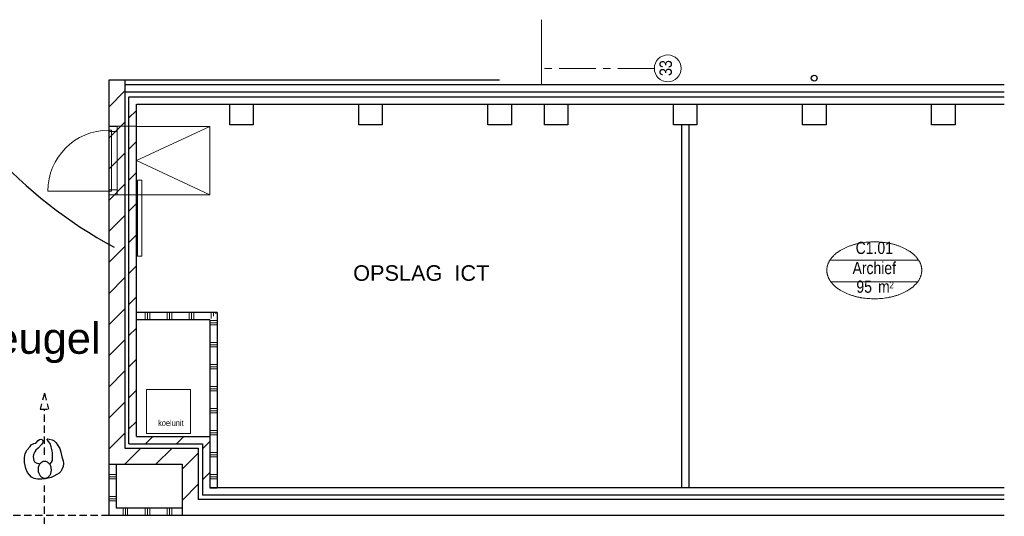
# Model space of a CAD drawing. Header units: millimetres. Extents: x 274611 to 571164, y 158736 to 298905.
# Tile 26 of 172: x 368561 to 381985, y 204832 to 211606. Entities that reach past the tile are written whole.
import ezdxf
from ezdxf.enums import TextEntityAlignment as Align

# ---------------------------------------------------------------- set-up
doc = ezdxf.new("R2010")
doc.units = ezdxf.units.MM
doc.header["$LTSCALE"] = 400
doc.header["$PDMODE"] = 1
doc.header["$PDSIZE"] = 15
doc.linetypes.add('CENTER', pattern=[2, 1.25, -0.25, 0.25, -0.25])
doc.linetypes.add('HIDDEN', pattern=[0.375, 0.25, -0.125])
for name, color, linetype, lineweight in [('Binnenkozijnen', 140, 'Continuous', 15), ('Buitenkozijnen', 140, 'Continuous', 15), ('mat-baksteen', 5, 'Continuous', 25), ('mat-beton (ihwg)', 5, 'Continuous', 25), ('mat-kalkzandsteen', 5, 'Continuous', 25), ('mat-scheidingswand-horizontaal', 5, 'Continuous', 25), ('mat-scheidingswand-vertikaal', 5, 'Continuous', 25), ('None', 7, 'Continuous', 9), ('Ruimtenummers', 5, 'Continuous', 25), ('Tekst', 140, 'Continuous', 15)]:
    doc.layers.add(name, color=color, linetype=linetype, lineweight=lineweight)
for name, color, linetype in [('inlay', 6, 'Continuous'), ('looplijnen', 8, 'HIDDEN'), ('plafond', 255, 'HIDDEN'), ('plat', 5, 'Continuous'), ('stramien', 1, 'CENTER'), ('symbol', 1, 'Continuous')]:
    doc.layers.add(name, color=color, linetype=linetype)
doc.styles.add('Abadi MT Condensed Light', font='txt', dxfattribs={"height": 176.388889})
doc.styles.add('Arial', font='arial.ttf', dxfattribs={"height": 211.666667})
doc.styles.add('Arial Narrow', font='ARIALN.TTF', dxfattribs={"height": 222.25})

# ---------------------------------------------------------------- blocks, each defined once
blk = doc.blocks.new('*X1807')
at = {"layer": 'None', "lineweight": 9}
for p, q in [((-8100, 5471), (-8100, 5571)), ((-8070, 5471), (-8070, 5571)), ((-8040, 5471), (-8040, 5571)), ((-7800, 5471), (-7800, 5571)), ((-7770, 5471), (-7770, 5571)), ((-7740, 5471), (-7740, 5571)), ((-7500, 5471), (-7500, 5571)), ((-7470, 5471), (-7470, 5571)), ((-7440, 5471), (-7440, 5571)), ((-7200, 5490), (-7200, 5571)), ((-7170, 5520), (-7170, 5571)), ((-7140, 5550), (-7140, 5571))]:
    blk.add_line(p, q, dxfattribs=at)
blk = doc.blocks.new('*X1808')
at = {"layer": 'None', "lineweight": 9}
for p, q in [((-7218.9, 5460), (-7118.9, 5460)), ((-7218.9, 5430), (-7118.9, 5430)), ((-7218.9, 5400), (-7118.9, 5400)), ((-7218.9, 5160), (-7118.9, 5160)), ((-7218.9, 5130), (-7118.9, 5130)), ((-7218.9, 5100), (-7118.9, 5100)), ((-7218.9, 4860), (-7118.9, 4860)), ((-7218.9, 4830), (-7118.9, 4830)), ((-7218.9, 4800), (-7118.9, 4800)), ((-7218.9, 4560), (-7118.9, 4560)), ((-7218.9, 4530), (-7118.9, 4530)), ((-7218.9, 4500), (-7118.9, 4500)), ((-7218.9, 4260), (-7118.9, 4260)), ((-7218.9, 4230), (-7118.9, 4230)), ((-7218.9, 4200), (-7118.9, 4200)), ((-7218.9, 3960), (-7118.9, 3960)), ((-7218.9, 3930), (-7118.9, 3930)), ((-7218.9, 3900), (-7118.9, 3900)), ((-7218.9, 3660), (-7118.9, 3660)), ((-7218.9, 3630), (-7118.9, 3630)), ((-7218.9, 3600), (-7118.9, 3600)), ((-7218.9, 3360), (-7118.9, 3360)), ((-7218.9, 3330), (-7118.9, 3330)), ((-7218.9, 3300), (-7118.9, 3300))]:
    blk.add_line(p, q, dxfattribs=at)
blk = doc.blocks.new('*X1810')
at = {"layer": 'None', "lineweight": 9}
for p, q in [((-8322, 8224), (-8219, 8327)), ((-8322, 7800), (-8219, 7903)), ((-8322, 7376), (-8219, 7479)), ((-8322, 6952), (-8219, 7055)), ((-8322, 6527), (-8219, 6630)), ((-8322, 6103), (-8219, 6206)), ((-8322, 5679), (-8219, 5782)), ((-8322, 5255), (-8219, 5358)), ((-8322, 4830), (-8219, 4933)), ((-8322, 4406), (-8219, 4509)), ((-8322, 3982), (-8219, 4085))]:
    blk.add_line(p, q, dxfattribs=at)
blk = doc.blocks.new('*X1811')
at = {"layer": 'None', "lineweight": 9}
for p, q in [((-8599, 8372), (-8379, 8592)), ((-8599, 7947), (-8379, 8167)), ((-8599, 7523), (-8379, 7743)), ((-8599, 7099), (-8379, 7319)), ((-8599, 6675), (-8379, 6895)), ((-8599, 6250), (-8379, 6470)), ((-8599, 5826), (-8379, 6046)), ((-8599, 5402), (-8379, 5622)), ((-8599, 4978), (-8379, 5198)), ((-8599, 4553), (-8379, 4773)), ((-8599, 4129), (-8379, 4349)), ((-8599, 3705), (-8379, 3925))]:
    blk.add_line(p, q, dxfattribs=at)
blk = doc.blocks.new('*X1858')
at = {"layer": 'None', "lineweight": 9}
for p, q in [((-8379, 3500), (-8159, 3720)), ((-7955, 3500), (-7735, 3720))]:
    blk.add_line(p, q, dxfattribs=at)
blk = doc.blocks.new('*X1859')
at = {"layer": 'None', "lineweight": 9}
for p, q in [((-7599, 3432), (-7379, 3652)), ((-7599, 3008), (-7379, 3228))]:
    blk.add_line(p, q, dxfattribs=at)
blk = doc.blocks.new('*X1860')
at = {"layer": 'None', "lineweight": 9}
for p, q in [((-8099, 3780), (-7999, 3880)), ((-7675, 3780), (-7575, 3880))]:
    blk.add_line(p, q, dxfattribs=at)
blk = doc.blocks.new('*X1861')
at = {"layer": 'None', "lineweight": 9}
for p, q in [((-7319, 3712), (-7219, 3812)), ((-7319, 3288), (-7219, 3388))]:
    blk.add_line(p, q, dxfattribs=at)
blk = doc.blocks.new('*X1862')
at = {"layer": 'None', "lineweight": 9}
for p, q in [((-8599, 3360), (-8499, 3360)), ((-8599, 3330), (-8499, 3330)), ((-8599, 3300), (-8499, 3300)), ((-8599, 3060), (-8499, 3060)), ((-8599, 3030), (-8499, 3030)), ((-8599, 3000), (-8499, 3000))]:
    blk.add_line(p, q, dxfattribs=at)
blk = doc.blocks.new('*X1996')
at = {"layer": 'None', "lineweight": 9}
for p, q in [((-8400, 2800), (-8400, 2900)), ((-8370, 2800), (-8370, 2900)), ((-8340, 2800), (-8340, 2900)), ((-8100, 2800), (-8100, 2900)), ((-8070, 2800), (-8070, 2900)), ((-8040, 2800), (-8040, 2900)), ((-7800, 2800), (-7800, 2900)), ((-7770, 2800), (-7770, 2900)), ((-7740, 2800), (-7740, 2900))]:
    blk.add_line(p, q, dxfattribs=at)
blk = doc.blocks.new('HWA')
at = {"layer": 'None', "color": 92, "linetype": 'Continuous', "lineweight": 25}
blk.add_circle((0, -74), 40, dxfattribs=at)
blk = doc.blocks.new('Kolom 280x320')
at = {"layer": 'mat-beton (ihwg)', "lineweight": 25}
blk.add_lwpolyline([(-300, 160), (-20, 160), (-20, -160), (-300, -160)], close=True, dxfattribs=at)
at = {"layer": 'None', "color": 92, "linetype": 'Continuous', "lineweight": 5}
blk.add_point((0, 0), dxfattribs=at)
blk = doc.blocks.new('Ruimtenummer UV 50')
at = {"layer": 'Ruimtenummers', "color": 8, "lineweight": 5}
for p, q in [((602, 157), (-602, 157)), ((595, -137), (-595, -137))]:
    blk.add_line(p, q, dxfattribs=at)
blk.add_open_spline([(-323, 354), (-173, 406), (173, 406), (323, 354), (473, 302), (560, 212), (647, 122), (647, 18), (647, -86), (560, -176), (473, -266), (323, -318), (173, -370), (-173, -370), (-323, -318), (-474, -266), (-560, -176), (-647, -86), (-647, 18), (-647, 122), (-560, 212), (-474, 302), (-323, 354)], degree=2, knots=[0, 0, 0, 0.09962, 0.19924, 0.19924, 0.283607, 0.283607, 0.349619, 0.349619, 0.415638, 0.415638, 0.5, 0.5, 0.59962, 0.69924, 0.69924, 0.783607, 0.783607, 0.849619, 0.849619, 0.915638, 0.915638, 1, 1, 1], dxfattribs=at)
at = {"layer": 'Ruimtenummers', "attachment_point": 2, "style": 'Arial Narrow'}
for s, insert, char_height in [(' 2', (220, -133), 96.8), (' m', (104, -122), 165.9)]:
    blk.add_mtext(s, dxfattribs=dict(at, insert=insert, char_height=char_height))
at = {"layer": 'Ruimtenummers', "style": 'Arial Narrow'}
for tag, p in [('Nummer', (0, 407)), ('Naam', (0, 132)), ('Oppervlak', (-138, -122))]:
    blk.add_attdef(tag, text='', height=166, dxfattribs=at).set_placement(p, align=Align.TOP_CENTER)
blk = doc.blocks.new('Deur 934')
at = {"layer": 'Buitenkozijnen', "color": 43, "lineweight": 9}
blk.add_lwpolyline([(-467, 0), (467, 0), (467, -114), (-467, -114)], close=True, dxfattribs=at)
at = {"layer": 'Buitenkozijnen', "color": 140, "lineweight": 15}
for points in [[(-467, 0), (-400, 0), (-400, -114), (-467, -114)], [(-415, 0), (415, 0), (415, -40), (-415, -40)], [(400, 0), (467, 0), (467, -114), (400, -114)]]:
    blk.add_lwpolyline(points, close=True, dxfattribs=at)
at = {"layer": 'None', "color": 43, "linetype": 'Continuous', "lineweight": 9}
blk.add_line((415, 830), (415, 0), dxfattribs=at)
blk.add_arc((415, 0), 830, 90, 180, dxfattribs=at)
blk = doc.blocks.new('symb-ps03_b2')
blk.add_lwpolyline([(82, -334), (93, -323), (110, -305), (120, -285), (121, -231), (122, -184), (116, -150), (104, -98), (91, -52), (69, -25), (58, -13), (50, -1), (49, 8), (59, 13), (76, 9), (115, -1), (145, -17), (172, -41), (196, -78), (221, -122), (236, -169), (250, -232), (266, -290), (270, -325), (267, -365), (252, -399), (235, -433), (213, -457), (181, -475), (141, -499), (103, -517), (27, -533), (-23, -539), (-83, -538), (-130, -528), (-165, -511), (-192, -479), (-218, -448), (-241, -394), (-258, -313), (-262, -242), (-251, -189), (-222, -138), (-185, -93), (-170, -72), (-134, -54), (-107, -46), (-75, -10), (-57, 2), (-38, 7), (-23, 1), (-12, -13), (-11, -28), (-13, -49), (-23, -61), (-75, -115), (-104, -145), (-121, -166), (-138, -200), (-142, -234), (-135, -284), (-123, -302), (-94, -319), (-69, -327), (-52, -333)])
blk.add_lwpolyline([(-75, -413, 0.078796), (-66, -458, 0.088041), (-46, -494, 0.105312), (-14, -518, 0.121926), (19, -526, 0.121926), (52, -517, 0.105312), (82, -490, 0.088041), (100, -454, 0.078796), (106, -408, 0.078796), (98, -363, 0.088041), (77, -328, 0.105312), (46, -303, 0.121926), (13, -296, 0.121926), (-21, -305, 0.105312), (-50, -331, 0.088041), (-69, -368, 0.078796)], format="xyb", close=True)
blk = doc.blocks.new('symb-ps09_b2')
at = {"layer": 'looplijnen'}
for p, q in [((0, 935), (-58, 718)), ((0, 935), (58, 718)), ((-58, 718), (58, 718)), ((0, 95), (0, 718)), ((0, -1011), (0, -327))]:
    blk.add_line(p, q, dxfattribs=at)
at = {"layer": 'symbol'}
blk.add_blockref('symb-ps03_b2', (-11, 300), dxfattribs=at)

msp = doc.modelspace()

# ---------------------------------------------------------------- linework, layer by layer
at = {"layer": 'Binnenkozijnen', "color": 140, "linetype": 'Continuous', "lineweight": 15}
msp.add_lwpolyline([(370167.08545, 209416.24352), (370227.08545, 209416.24352), (370227.08545, 208382.24352), (370167.08545, 208382.24352)], close=True, dxfattribs=at)
at = {"layer": 'Buitenkozijnen', "color": 43, "lineweight": 9, "flags": 128}
msp.add_lwpolyline([(375674.18474, 211605.80951), (375674.18474, 210721.95664), (375654.18474, 210721.95664)], dxfattribs=at)
at = {"layer": 'inlay'}
msp.add_arc((372789.40301, 213973.67458), 6210.6105, 202.411828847, 241.732378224, dxfattribs=at)
at = {"layer": 'mat-baksteen', "lineweight": 25}
for p, q in [((369994.18474, 210721.95664), (381984.87642, 210721.95664)), ((369994.18474, 210621.95664), (381984.87642, 210621.95664))]:
    msp.add_line(p, q, dxfattribs=at)
at = {"layer": 'mat-beton (ihwg)', "lineweight": 25}
msp.add_line((375104.18474, 210781.95664), (369774.18474, 210781.95664), dxfattribs=at)
at = {"layer": 'mat-beton (ihwg)', "color": 7}
for p, q in [((377584.18474, 210171.95664), (377584.18474, 205221.95664)), ((377684.18474, 210171.95664), (377684.18474, 205221.95664))]:
    msp.add_line(p, q, dxfattribs=at)
at = {"layer": 'mat-kalkzandsteen', "lineweight": 25}
for p, q in [((369774.18474, 210781.95664), (369774.18474, 205541.94756)), ((369994.18474, 210781.95664), (369994.18474, 205761.94756)), ((370051.18474, 205821.95664), (370051.18474, 210551.95664)), ((370054.18474, 210551.95664), (381984.87642, 210551.95664)), ((370154.18474, 205921.95664), (370154.18474, 210451.95664)), ((370157.18474, 210451.95664), (381984.87642, 210451.95664)), ((370154.18474, 205921.95664), (371154.22537, 205921.95664)), ((371154.22537, 205921.95664), (371154.22537, 205221.95664)), ((370051.18474, 205821.95664), (371054.22537, 205821.95664)), ((371054.22537, 205821.95664), (371054.22537, 205121.95664)), ((369994.18474, 205761.94756), (370994.22537, 205761.94756)), ((370994.22537, 205761.94756), (370994.22537, 205061.95664)), ((369774.18474, 205541.94756), (370774.22537, 205541.94756)), ((370774.22537, 205541.94756), (370774.22537, 204841.95664)), ((381984.87642, 205121.95664), (371054.22537, 205121.95664)), ((381984.87642, 205221.95664), (371154.22537, 205221.95664)), ((381984.87642, 205061.95664), (370994.22537, 205061.95664)), ((381984.87642, 204841.95664), (370774.22537, 204841.95664))]:
    msp.add_line(p, q, dxfattribs=at)
at = {"layer": 'mat-scheidingswand-horizontaal', "lineweight": 25}
for p, q in [((371254.22537, 207613.13633), (370154.18474, 207613.13633)), ((371154.22537, 207513.13633), (370154.18474, 207513.13633)), ((370774.22537, 204941.95664), (369874.18474, 204941.95664)), ((370774.22537, 204841.95664), (369774.18474, 204841.95664))]:
    msp.add_line(p, q, dxfattribs=at)
at = {"layer": 'mat-scheidingswand-vertikaal', "lineweight": 25}
for p, q in [((371254.22537, 207613.13633), (371254.22537, 205221.95664)), ((371154.22537, 207513.13633), (371154.22537, 205221.95664)), ((369774.18474, 205541.94756), (369774.18474, 204841.95664)), ((369774.18474, 205541.94756), (369874.18474, 205541.94756)), ((369874.18474, 205541.94756), (369874.18474, 204941.95664)), ((371154.22537, 205221.95664), (371254.22537, 205221.95664))]:
    msp.add_line(p, q, dxfattribs=at)
at = {"layer": 'None', "color": 8, "linetype": 'Continuous', "lineweight": 5}
for p, q in [((371152.6807, 210149.95664), (370152.6807, 209682.95664)), ((370152.6807, 209682.95664), (371152.6807, 209215.95664)), ((370154.18474, 206771.95664), (370154.18474, 206671.95664))]:
    msp.add_line(p, q, dxfattribs=at)
at = {"layer": 'None', "color": 43, "linetype": 'Continuous', "lineweight": 9}
msp.add_lwpolyline([(369774.18474, 210152.36322), (370154.18474, 210152.36322), (370154.18474, 209215.95664), (369774.18474, 209215.95664)], close=True, dxfattribs=at)
at = {"layer": 'None', "color": 8, "linetype": 'Continuous', "lineweight": 5}
for points in [[(370152.6807, 210149.95664), (371152.6807, 210149.95664), (371152.6807, 209215.95664), (370152.6807, 209215.95664)], [(370890.18474, 206561.58119), (370890.18474, 205961.58119), (370290.18474, 205961.58119), (370290.18474, 206561.58119)]]:
    msp.add_lwpolyline(points, close=True, dxfattribs=at)
at = {"layer": 'None', "color": 43, "linetype": 'Continuous', "lineweight": 9}
msp.add_circle((377396.4666, 210941.95664), 182.60642, dxfattribs=at)
at = {"layer": 'plafond'}
msp.add_line((369774.18474, 204841.95664), (362234.18474, 204841.95664), dxfattribs=at)
at = {"layer": 'stramien', "lineweight": 0}
msp.add_line((377213.86018, 210941.95664), (375713.86018, 210941.95664), dxfattribs=at)

# ---------------------------------------------------------------- block references
at = {"layer": 'mat-beton (ihwg)', "color": 7}
msp.add_blockref('HWA', (379393.12537, 210881.95664), dxfattribs=at)
at = {"layer": 'mat-beton (ihwg)', "color": 7, "rotation": 90}
for p in [(371584.18474, 210471.95664), (371584.18474, 210471.95664), (373344.18474, 210471.95664), (375104.18474, 210471.95664), (375874.18474, 210471.95664), (377634.18474, 210471.95664), (379394.18474, 210471.95664), (381154.18474, 210471.95664)]:
    msp.add_blockref('Kolom 280x320', p, dxfattribs=at)
at = {"layer": 'mat-kalkzandsteen'}
for name in ['*X1811', '*X1810', '*X1860', '*X1861', '*X1858', '*X1859']:
    msp.add_blockref(name, (378373.12537, 202041.95664), dxfattribs=at)
at = {"layer": 'mat-scheidingswand-horizontaal'}
for name in ['*X1807', '*X1996']:
    msp.add_blockref(name, (378373.12537, 202041.95664), dxfattribs=at)
at = {"layer": 'mat-scheidingswand-vertikaal'}
for name in ['*X1808', '*X1862']:
    msp.add_blockref(name, (378373.12537, 202041.95664), dxfattribs=at)
at = {"layer": 'None', "color": 7, "xscale": -1, "rotation": 90}
msp.add_blockref('Deur 934', (369774.18474, 209682.95664), dxfattribs=at)
at = {"layer": 'Ruimtenummers'}
msp.add_blockref('Ruimtenummer UV 50', (380212.34401, 208169.27587), dxfattribs=at).add_auto_attribs({'Nummer': 'C1.01', 'Naam': 'Archief', 'Oppervlak': '95'})
at = {"layer": 'symbol'}
msp.add_blockref('symb-ps09_b2', (368897.67264, 205577.24742), dxfattribs=at)

# ---------------------------------------------------------------- texts
at = {"layer": 'None', "color": 8, "insert": (377283.70901, 210837.95433), "char_height": 169.333333, "attachment_point": 1, "rotation": 90, "style": 'Arial Narrow'}
msp.add_mtext('33', dxfattribs=at)
at = {"layer": 'plat', "attachment_point": 1, "style": 'Arial'}
for s, insert, char_height in [('OPSLAG  ICT', (373107.55413, 208256.03231), 211.6666667), ('C1 vleugel ', (366869.73013, 207472.16679), 423.3333333)]:
    msp.add_mtext(s, dxfattribs=dict(at, insert=insert, char_height=char_height))
at = {"layer": 'Tekst', "color": 140, "insert": (370447.67641, 206147.65876), "char_height": 84.666667, "attachment_point": 1, "style": 'Abadi MT Condensed Light'}
msp.add_mtext('koelunit', dxfattribs=at)

doc.saveas('drawing.dxf')
